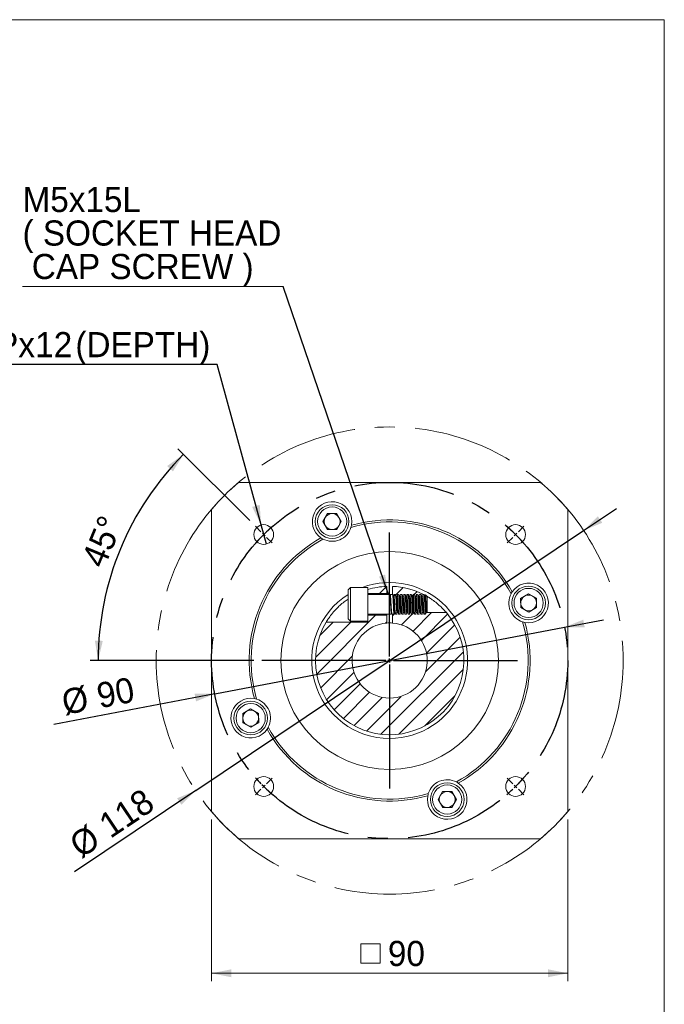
# Model space of a CAD drawing. Header units: millimetres. Extents: x 20 to 574, y 20 to 400.
# Tile 4 of 4: x 411 to 574, y 151 to 400. Entities that reach past the tile are written whole.
import ezdxf

# ---------------------------------------------------------------- set-up
doc = ezdxf.new("R2010")
doc.units = ezdxf.units.MM
doc.header["$LTSCALE"] = 2
doc.linetypes.add('CENTERX2', pattern=[20.32, 12.7, -2.54, 2.54, -2.54])
doc.layers.add('註解框', color=7, linetype='Continuous')
doc.styles.add('SLDTEXTSTYLE0', font='ARIAL.TTF', dxfattribs={"width": 0.948})
doc.styles.get("Standard").update_dxf_attribs({"font": 'ARIAL.TTF'})
doc.dimstyles.new('SLDDIMSTYLE0', dxfattribs={"dimtxt": 6.163965, "dimasz": 5, "dimexe": 0, "dimexo": 0.0625, "dimgap": 1.540991, "dimtad": 1, "dimdec": 4, "dimrnd": 1e-09, "dimzin": 12, "dimdsep": 46, "dimtxsty": 'SLDTEXTSTYLE0', "dimsah": 1, "dimcen": 0.09, "dimadec": 0, "dimazin": 0, "dimtfac": 1, "dimtdec": 4, "dimtmove": 0, "dimatfit": 3, "dimfxl": 0, "dimtolj": 1, "dimtzin": 12, "dimarcsym": 0})
doc.dimstyles.new('SLDDIMSTYLE1', dxfattribs={"dimtxt": 6.163965, "dimasz": 5, "dimexe": 0, "dimexo": 0.0625, "dimgap": 1.540991, "dimtad": 1, "dimdec": 4, "dimrnd": 1e-09, "dimzin": 12, "dimdsep": 46, "dimtxsty": 'SLDTEXTSTYLE0', "dimsah": 1, "dimcen": 0.09, "dimadec": 0, "dimazin": 0, "dimtfac": 1, "dimtdec": 4, "dimtofl": 0, "dimtmove": 0, "dimatfit": 3, "dimfxl": 0, "dimtolj": 1, "dimtzin": 12, "dimarcsym": 0})
doc.dimstyles.new('SLDDIMSTYLE10', dxfattribs={"dimtxt": 6.163965, "dimasz": 5, "dimexe": 0, "dimexo": 0.0625, "dimgap": 1.540991, "dimtad": 1, "dimrnd": 1e-09, "dimzin": 12, "dimdsep": 46, "dimtxsty": 'SLDTEXTSTYLE0', "dimsah": 1, "dimcen": 0.09, "dimadec": 0, "dimazin": 0, "dimtfac": 1, "dimtmove": 0, "dimatfit": 3, "dimfxl": 0, "dimtolj": 1, "dimtzin": 12, "dimarcsym": 0})
doc.dimstyles.new('SLDDIMSTYLE11', dxfattribs={"dimtxt": 6.163965, "dimasz": 5, "dimexe": 0, "dimexo": 0.0625, "dimgap": 1.540991, "dimtad": 1, "dimdec": 4, "dimlfac": 2, "dimzin": 12, "dimdsep": 46, "dimtxsty": 'SLDTEXTSTYLE0', "dimsah": 1, "dimcen": 0.09, "dimadec": 4, "dimazin": 0, "dimtfac": 1, "dimtdec": 4, "dimtofl": 0, "dimtmove": 0, "dimatfit": 3, "dimfxl": 0, "dimtolj": 1, "dimtzin": 12, "dimarcsym": 0})
doc.dimstyles.new('SLDDIMSTYLE12', dxfattribs={"dimtxt": 6.163965, "dimasz": 5, "dimexe": 0, "dimexo": 0.0625, "dimgap": 1.540991, "dimtad": 0, "dimtih": 1, "dimtoh": 1, "dimdec": 0, "dimrnd": 1e-09, "dimzin": 12, "dimdsep": 46, "dimtxsty": 'SLDTEXTSTYLE0', "dimsah": 1, "dimcen": 0.09, "dimadec": 0, "dimazin": 0, "dimtfac": 1, "dimtdec": 4, "dimtmove": 0, "dimatfit": 3, "dimfxl": 0, "dimtolj": 1, "dimtzin": 12, "dimarcsym": 0})
doc.dimstyles.new('SLDDIMSTYLE9', dxfattribs={"dimtxt": 0, "dimasz": 5, "dimexe": 0, "dimexo": 0.0625, "dimgap": 0, "dimtad": 0, "dimtih": 1, "dimtoh": 1, "dimdec": 0, "dimrnd": 1e-09, "dimzin": 0, "dimdsep": 46, "dimtxsty": 'Standard', "dimsah": 1, "dimcen": 0.09, "dimadec": 0, "dimazin": 0, "dimtfac": 5, "dimtdec": 0, "dimtofl": 0, "dimtmove": 0, "dimatfit": 3, "dimfxl": 0, "dimtolj": 1, "dimtzin": 0, "dimarcsym": 0})

# ---------------------------------------------------------------- blocks, each defined once
blk = doc.blocks.new('*D33')
at = {"layer": '註解框', "color": 7}
for p, q in [((553.61, 270.98), (561.91, 276.55)), ((455.58, 205.29), (553.61, 270.98)), ((455.58, 205.29), (424.93, 184.75))]:
    blk.add_line(p, q, dxfattribs=at)
for points in [[(553.61, 270.98), (558.32, 272.93), (557.2, 274.59)], [(455.58, 205.29), (450.87, 203.34), (451.98, 201.68)]]:
    blk.add_solid(points, dxfattribs=at)
at = {"layer": '註解框', "color": 7, "char_height": 6.35, "attachment_point": 1, "rotation": 33.8265, "style": 'SLDTEXTSTYLE0'}
for s, insert in [('118', (430.48, 198.32)), ('%%c', (423.02, 193.31))]:
    blk.add_mtext(s, dxfattribs=dict(at, insert=insert))
blk = doc.blocks.new('*D34')
at = {"layer": '註解框', "color": 7}
for p, q in [((460.39, 229.73), (548.8, 246.55)), ((548.8, 246.55), (558.62, 248.42)), ((460.39, 229.73), (419.7, 221.98))]:
    blk.add_line(p, q, dxfattribs=at)
for points in [[(548.8, 246.55), (553.9, 246.5), (553.52, 248.46)], [(460.39, 229.73), (455.29, 229.77), (455.66, 227.81)]]:
    blk.add_solid(points, dxfattribs=at)
at = {"layer": '註解框', "color": 7, "char_height": 6.35, "attachment_point": 1, "rotation": 10.7724, "style": 'SLDTEXTSTYLE0'}
for s, insert in [('90', (430.12, 232.29)), ('%%c', (421.29, 230.61))]:
    blk.add_mtext(s, dxfattribs=dict(at, insert=insert))
blk = doc.blocks.new('SW_SYMBOL_MOD_BOX')
at = {"color": 0, "linetype": 'Continuous', "lineweight": 0}
for p, q in [((400, 400), (400, 1600)), ((400, 1600), (1600, 1600)), ((1600, 1600), (1600, 400)), ((400, 400), (1600, 400))]:
    blk.add_line(p, q, dxfattribs=at)
blk = doc.blocks.new('*D35')
at = {"color": 7, "linetype": 'Continuous', "lineweight": 0}
for p, q in [((459.59, 197.98), (459.59, 157.14)), ((549.59, 197.98), (549.59, 157.14)), ((459.59, 159.14), (549.59, 159.14))]:
    blk.add_line(p, q, dxfattribs=at)
for points in [[(459.59, 159.14), (464.59, 158.14), (464.59, 160.14)], [(549.59, 159.14), (544.59, 160.14), (544.59, 158.14)]]:
    blk.add_solid(points, dxfattribs=at)
at = {"color": 7, "linetype": 'Continuous', "lineweight": 0, "xscale": 0.004092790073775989, "yscale": 0.004092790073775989, "zscale": 0.004092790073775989, "rotation": 360.0000000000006}
blk.add_blockref('SW_SYMBOL_MOD_BOX', (495.63, 160.05), dxfattribs=at)
at = {"color": 7, "linetype": 'Continuous', "lineweight": 0, "insert": (504.15, 167.32), "char_height": 6.35, "attachment_point": 1, "style": 'SLDTEXTSTYLE0'}
blk.add_mtext('90', dxfattribs=at)
blk = doc.blocks.new('*D37')
at = {"layer": '註解框', "color": 7}
for p, q in [((469.24, 273.49), (451.09, 291.64)), ((470.27, 238.14), (428.93, 238.14))]:
    blk.add_line(p, q, dxfattribs=at)
blk.add_arc((504.59, 238.14), 73.66, 135, 180, dxfattribs=at)
for points in [[(452.51, 290.22), (448.36, 287.25), (449.82, 285.89)], [(430.93, 238.14), (432.1, 243.1), (430.1, 243.17)]]:
    blk.add_solid(points, dxfattribs=at)
at = {"layer": '註解框', "color": 7, "insert": (426.53, 263.55), "char_height": 6.35, "attachment_point": 1, "rotation": 67.5, "style": 'SLDTEXTSTYLE0'}
blk.add_mtext('45°', dxfattribs=at)
blk = doc.blocks.new('*D38')
at = {"layer": '註解框'}
for p, q in [((461.02, 312.92), (364.27, 312.92)), ((472.11, 272.37), (461.02, 312.92)), ((473.43, 267.55), (472.11, 272.37))]:
    blk.add_line(p, q, dxfattribs=at)
blk.add_solid([(472.11, 272.37), (471.76, 277.45), (469.83, 276.93)], dxfattribs=at)
at = {"layer": '註解框', "char_height": 6.35, "attachment_point": 1, "style": 'SLDTEXTSTYLE0'}
for s, insert in [('4-', (367.67, 321.1)), ('M6x1.0', (375.19, 321.1)), ('Px', (405.15, 321.1)), ('12', (415.03, 321.1)), ('(DEPTH)', (425.18, 321.1))]:
    blk.add_mtext(s, dxfattribs=dict(at, insert=insert))
blk = doc.blocks.new('SW_NOTE_5')
at = {"color": 0, "linetype": 'Continuous', "lineweight": 0}
for p, q in [((-65.86, 0), (0, 0)), ((0, 0), (-65.86, 0)), ((-65.86, 0), (0, 0)), ((0, 0), (-65.86, 0)), ((-65.86, 0), (0, 0)), ((0, 0), (-65.86, 0))]:
    blk.add_line(p, q, dxfattribs=at)
at = {"color": 0, "linetype": 'Continuous', "lineweight": 0, "char_height": 6.35, "attachment_point": 1, "style": 'SLDTEXTSTYLE0'}
for s, insert in [('M5x15L', (-65.85, 25.12)), ('( SOCKET HEAD', (-65.85, 16.65)), (' CAP SCREW )', (-65.85, 8.19))]:
    blk.add_mtext(s, dxfattribs=dict(at, insert=insert))
blk = doc.blocks.new('SW_CENTERMARKSYMBOL_1')
at = {"layer": '註解框', "color": 0}
for p, q in [((-0.71, 0.71), (-2.12, 2.12)), ((0, 0), (-0.35, 0.35)), ((0, 0), (0.35, -0.35)), ((31.82, -30.82), (31.82, 0.5)), ((63.64, 0), (63.29, -0.35)), ((63.64, 0), (63.99, 0.35)), ((64.35, 0.71), (65.76, 2.12)), ((0.71, -0.71), (2.12, -2.12)), ((62.93, -0.71), (61.52, -2.12)), ((30.82, -31.82), (-0.5, -31.82)), ((31.82, -31.82), (31.32, -31.82)), ((31.82, -31.82), (31.82, -31.32)), ((31.82, -31.82), (31.82, -32.32)), ((31.82, -31.82), (32.32, -31.82)), ((32.82, -31.82), (64.14, -31.82)), ((31.82, -32.82), (31.82, -64.14)), ((0.71, -62.93), (2.12, -61.52)), ((62.93, -62.93), (61.52, -61.52)), ((-0.71, -64.35), (-2.12, -65.76)), ((0, -63.64), (-0.35, -63.99)), ((0, -63.64), (0.35, -63.29)), ((63.64, -63.64), (63.29, -63.29)), ((63.64, -63.64), (63.99, -63.99)), ((64.35, -64.35), (65.76, -65.76))]:
    blk.add_line(p, q, dxfattribs=at)
for start, end in [(135, 135.6366), (134.3634, 135), (131.1803, 133.7268), (46.2732, 48.8197), (45, 45.6366), (44.3634, 45), (136.2732, 138.8197), (41.1803, 43.7268), (221.1803, 223.7268), (316.2732, 318.8197), (224.3634, 225), (225, 225.6366), (226.2732, 228.8197), (311.1803, 313.7268), (314.3634, 315), (315, 315.6366)]:
    blk.add_arc((31.82, -31.82), 45, start, end, dxfattribs=at)

msp = doc.modelspace()

# ---------------------------------------------------------------- hatches: boundary and pattern name
at = {"linetype": 'Continuous', "lineweight": 0}
h = msp.add_hatch(dxfattribs=at)
h.set_pattern_fill('ANSI31', style=0)
edge = h.paths.add_edge_path(flags=0)
edge.add_line((499.092738, 256.061806), (499.092738, 255.086614))
edge.add_line((499.092738, 255.086614), (503.842738, 255.086614))
edge.add_line((503.842738, 255.086614), (503.842738, 256.871608))
edge.add_arc((504.592738, 238.136614), 18.75, 92.29244278, 107.05762362)
h = msp.add_hatch(dxfattribs=at)
h.set_pattern_fill('ANSI31', style=0)
edge = h.paths.add_edge_path(flags=0)
edge.add_line((505.342738, 256.871608), (505.342738, 254.436614))
edge.add_line((505.342738, 254.436614), (513.85948, 254.436614))
edge.add_arc((504.592738, 238.136614), 18.75, 60.38126072, 87.70755722)
h = msp.add_hatch(dxfattribs=at)
h.set_pattern_fill('ANSI31', style=0)
edge = h.paths.add_edge_path(flags=0)
edge.add_line((499.092738, 247.836614), (488.546789, 247.836614))
edge.add_arc((504.592738, 238.136614), 18.75, 148.84645384, 400.19067226)
edge.add_line((518.915884, 250.236614), (505.342738, 250.236614))
edge.add_line((505.342738, 250.236614), (505.342738, 247.606963))
edge.add_arc((504.592738, 238.136614), 9.5, -265.47193699, 85.47193699, ccw=False)
edge.add_line((503.842738, 247.606963), (503.842738, 249.586614))
edge.add_line((503.842738, 249.586614), (499.092738, 249.586614))
edge.add_line((499.092738, 249.586614), (499.092738, 247.836614))

# ---------------------------------------------------------------- linework, layer by layer
at = {"color": 7, "linetype": 'Continuous', "lineweight": 0}
for p, q in [((20, 400), (574, 400)), ((574, 400), (574, 20))]:
    msp.add_line(p, q, dxfattribs=at)
at = {"color": 7, "linetype": 'Continuous', "lineweight": 15}
for p, q in [((466.435171, 283.136616), (542.750306, 283.136616)), ((459.592736, 199.979047), (459.592736, 276.294182)), ((549.59274, 276.294182), (549.59274, 199.979047)), ((488.874561, 275.231464), (487.741501, 273.219126)), ((491.183829, 275.256375), (488.874561, 275.231464)), ((492.360034, 273.268948), (491.183829, 275.256375)), ((487.741501, 273.219126), (488.917708, 271.231698)), ((488.917708, 271.231698), (491.226974, 271.256609)), ((491.226974, 271.256609), (492.360034, 273.268948)), ((494.659405, 256.586614), (494.092738, 256.019947)), ((499.092738, 256.586614), (494.659405, 256.586614)), ((494.659405, 252.336614), (494.659405, 256.586614)), ((499.092738, 252.336614), (499.092738, 256.586614)), ((503.842738, 255.086614), (503.842738, 256.871608)), ((505.342738, 256.871608), (505.342738, 254.836614)), ((494.092738, 252.336614), (494.092738, 256.019947)), ((499.092738, 255.086614), (503.842738, 255.086614)), ((504.66369, 254.836614), (499.092738, 254.836614)), ((503.842738, 254.836614), (503.842738, 255.086614)), ((505.348068, 254.836614), (504.721964, 254.836614)), ((506.061557, 254.836614), (505.637191, 254.836614)), ((506.061557, 254.82145), (506.066816, 254.83447)), ((506.299049, 254.436615), (506.301372, 254.436615)), ((506.861546, 254.836614), (506.523935, 254.836614)), ((507.098962, 254.436615), (507.112667, 254.436615)), ((507.661309, 254.836614), (507.324102, 254.836614)), ((507.89922, 254.436615), (507.903872, 254.436615)), ((508.461644, 254.836614), (508.123933, 254.836614)), ((508.699361, 254.436615), (508.711268, 254.436615)), ((509.261609, 254.836614), (508.923961, 254.836614)), ((509.499081, 254.436615), (509.50534, 254.436615)), ((510.061375, 254.836614), (509.723966, 254.836614)), ((510.061375, 254.821495), (510.066548, 254.834485)), ((510.29895, 254.436615), (510.314232, 254.436615)), ((510.861535, 254.836614), (510.523904, 254.836614)), ((511.099136, 254.436615), (511.10552, 254.436615)), ((511.661535, 254.836614), (511.324145, 254.836614)), ((511.899374, 254.436615), (511.915053, 254.436615)), ((512.461506, 254.836614), (512.123895, 254.836614)), ((512.699152, 254.436615), (512.707041, 254.436615)), ((513.261549, 254.836614), (512.923792, 254.836614)), ((513.350751, 254.715508), (513.586633, 254.588737)), ((514.092738, 254.345146), (513.687848, 254.750036)), ((514.092738, 252.336614), (514.092738, 254.345146)), ((539.67525, 254.987851), (537.687822, 253.811645)), ((537.687822, 253.811645), (537.712733, 251.502378)), ((541.687588, 253.854791), (539.67525, 254.987851)), ((541.712499, 251.545524), (541.687588, 253.854791)), ((494.092738, 248.653281), (494.092738, 252.336614)), ((494.659405, 248.086614), (494.659405, 252.336614)), ((499.092738, 248.086614), (499.092738, 252.336614)), ((514.092738, 250.328082), (514.092738, 252.336614)), ((537.712733, 251.502378), (539.725072, 250.369318)), ((539.725072, 250.369318), (541.712499, 251.545524)), ((499.092738, 249.836614), (505.005952, 249.836614)), ((503.842738, 249.586614), (499.092738, 249.586614)), ((503.842738, 249.586614), (503.842738, 249.836614)), ((503.842738, 247.606963), (503.842738, 249.586614)), ((505.023075, 249.858877), (505.091235, 249.97657)), ((505.078667, 249.998218), (505.152884, 249.870382)), ((505.179596, 249.836614), (505.690346, 249.836614)), ((505.342738, 249.836614), (505.342738, 247.606963)), ((506.094862, 249.854901), (506.087302, 249.839946)), ((506.094862, 249.836614), (506.461551, 249.836614)), ((506.924122, 249.836614), (507.261476, 249.836614)), ((507.723951, 249.836614), (508.061425, 249.836614)), ((508.523931, 249.836614), (508.861794, 249.836614)), ((509.324019, 249.836614), (509.661491, 249.836614)), ((510.123821, 249.836614), (510.461367, 249.836614)), ((510.92408, 249.836614), (511.261642, 249.836614)), ((511.724007, 249.836614), (512.06145, 249.836614)), ((512.523721, 249.836614), (512.861571, 249.836614)), ((513.324008, 249.836614), (513.601271, 249.836614)), ((513.601271, 249.836614), (513.601271, 250.110104)), ((513.601271, 249.836614), (513.762335, 249.99768)), ((513.944697, 250.180041), (514.092738, 250.328082)), ((518.915883, 250.236614), (514.00127, 250.236614)), ((499.092738, 247.836615), (488.546788, 247.836615)), ((494.092738, 248.653281), (494.659405, 248.086614)), ((494.659405, 248.086614), (499.092738, 248.086614)), ((499.092738, 248.086614), (499.092738, 247.836615)), ((469.460405, 225.90391), (467.472977, 224.727705)), ((467.472977, 224.727705), (467.497888, 222.418437)), ((471.472743, 224.77085), (469.460405, 225.90391)), ((471.497654, 222.461584), (471.472743, 224.77085)), ((467.497888, 222.418437), (469.510227, 221.285377)), ((469.510227, 221.285377), (471.497654, 222.461584)), ((517.958502, 205.016619), (516.825442, 203.004281)), ((520.267769, 205.04153), (517.958502, 205.016619)), ((521.443975, 203.054103), (520.267769, 205.04153)), ((516.825442, 203.004281), (518.001648, 201.016853)), ((520.310915, 201.041764), (521.443975, 203.054103)), ((518.001648, 201.016853), (520.310915, 201.041764)), ((542.750306, 193.136613), (466.435171, 193.136613))]:
    msp.add_line(p, q, dxfattribs=at)
at = {"color": 7, "linetype": 'CENTERX2', "lineweight": 0}
msp.add_circle((504.592738, 238.136614), 59, dxfattribs=at)
at = {"color": 7, "linetype": 'Continuous', "lineweight": 15}
for centre, radius in [((490.050768, 273.244037), 4.25), ((490.050768, 273.244037), 3.683333), ((472.772933, 269.956419), 2.5), ((536.412543, 269.956419), 2.5), ((504.592738, 238.136614), 27.5), ((539.70016, 252.678585), 4.25), ((539.70016, 252.678585), 3.683333), ((469.485316, 223.594644), 4.25), ((469.485316, 223.594644), 3.683333), ((472.772933, 206.316809), 2.5), ((519.134709, 203.029192), 4.25), ((519.134709, 203.029192), 3.683333), ((536.412543, 206.316809), 2.5)]:
    msp.add_circle(centre, radius, dxfattribs=at)
for centre, radius, start, end in [((504.592738, 238.136614), 59, 130.29614333, 139.70385667), ((504.592738, 238.136614), 59, 40.29614333, 49.70385667), ((490.050768, 273.244037), 5, 349.17810966, 235.82189034), ((490.050768, 273.244037), 2, 150.6180274, 210.6180274), ((490.050768, 273.244037), 2, 90.6180274, 150.6180274), ((490.050768, 273.244037), 2, 30.6180274, 90.6180274), ((490.050768, 273.244037), 2, 330.6180274, 30.6180274), ((504.592738, 238.136614), 35.5, 29.25879274, 105.74120726), ((490.050768, 273.244037), 5, 242.4489834, 342.5510166), ((490.050768, 273.244037), 2, 210.6180274, 270.6180274), ((490.050768, 273.244037), 2, 270.6180274, 330.6180274), ((504.592738, 238.136614), 35, 28.78745276, 106.21254724), ((504.592738, 238.136614), 35.5, 119.25879274, 195.74120726), ((504.592738, 238.136614), 35, 118.78745276, 196.21254724), ((504.592738, 238.136614), 19.7, 270, 110.52027189), ((504.592738, 238.136614), 18.75, 92.29244278, 107.05762362), ((504.592738, 238.136614), 18.75, 62.95713981, 87.70755722), ((539.70016, 252.678585), 5, 259.17810966, 145.82189034), ((504.592738, 238.136614), 19.7, 122.208034, 270), ((539.70016, 252.678585), 5, 152.4489834, 252.5510166), ((539.70016, 252.678585), 2, 120.6180274, 180.6180274), ((539.70016, 252.678585), 2, 60.6180274, 120.6180274), ((539.70016, 252.678585), 2, 0.6180274, 60.6180274), ((539.70016, 252.678585), 2, 180.6180274, 240.6180274), ((539.70016, 252.678585), 2, 300.6180274, 0.6180274), ((504.592738, 238.136614), 18.75, 148.84645384, 40.19067226), ((539.70016, 252.678585), 2, 240.6180274, 300.6180274), ((504.592738, 238.136614), 9.5, 94.52806301, 85.47193699), ((504.592738, 238.136614), 9.5, 85.47193699, 94.52806301), ((504.592738, 238.136614), 35, 298.78745276, 16.21254724), ((504.592738, 238.136614), 35.5, 299.25879274, 15.74120726), ((469.485316, 223.594644), 5, 79.17810966, 325.82189034), ((469.485316, 223.594644), 5, 332.4489834, 72.5510166), ((469.485316, 223.594644), 2, 120.6180274, 180.6180274), ((469.485316, 223.594644), 2, 60.6180274, 120.6180274), ((469.485316, 223.594644), 2, 0.6180274, 60.6180274), ((469.485316, 223.594644), 2, 180.6180274, 240.6180274), ((469.485316, 223.594644), 2, 240.6180274, 300.6180274), ((469.485316, 223.594644), 2, 300.6180274, 0.6180274), ((504.592738, 238.136614), 35.5, 209.25879274, 285.74120726), ((504.592738, 238.136614), 35, 208.78745276, 286.21254724), ((519.134709, 203.029192), 5, 169.17810966, 55.82189034), ((519.134709, 203.029192), 5, 62.4489834, 162.5510166), ((519.134709, 203.029192), 2, 150.6180274, 210.6180274), ((519.134709, 203.029192), 2, 90.6180274, 150.6180274), ((519.134709, 203.029192), 2, 30.6180274, 90.6180274), ((519.134709, 203.029192), 2, 330.6180274, 30.6180274), ((519.134709, 203.029192), 2, 210.6180274, 270.6180274), ((519.134709, 203.029192), 2, 270.6180274, 330.6180274), ((504.592738, 238.136614), 59, 220.29614333, 229.70385667), ((504.592738, 238.136614), 59, 310.29614333, 319.70385667)]:
    msp.add_arc(centre, radius, start, end, dxfattribs=at)
for points in [[(494.820689, 271.744754), (494.87947, 271.931762), (494.926156, 272.11855), (494.961846, 272.305254)], [(487.241931, 269.10756), (487.399187, 269.000777), (487.564278, 268.90171), (487.738077, 268.81104)], [(535.563684, 255.487421), (535.456901, 255.330166), (535.357834, 255.165075), (535.267164, 254.991276)], [(538.200878, 247.908663), (538.387886, 247.849883), (538.574674, 247.803196), (538.761378, 247.767507)], [(470.984598, 228.364565), (470.79759, 228.423346), (470.610803, 228.470032), (470.424099, 228.505722)], [(473.621792, 220.785807), (473.728575, 220.943063), (473.827642, 221.108154), (473.918313, 221.281953)], [(521.943545, 207.165668), (521.78629, 207.272452), (521.621198, 207.371518), (521.4474, 207.462189)], [(514.364787, 204.528474), (514.306007, 204.341467), (514.25932, 204.154679), (514.223631, 203.967975)]]:
    msp.add_open_spline(points, degree=3, dxfattribs=at)
for points, knots in [([(504.66369, 254.804994), (504.667834, 254.813694), (504.684377, 254.848419), (504.712055, 254.617702), (504.750245, 254.136022), (504.785553, 253.431572), (504.823772, 252.608866), (504.859306, 251.753445), (504.897024, 250.966132), (504.933264, 250.326807), (504.970156, 249.939408), (504.997182, 249.78699), (505.011576, 249.853889), (505.013804, 249.864247)], [0, 0, 0, 0, 0.035124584, 0.1401961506, 0.245263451, 0.3503370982, 0.4554036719, 0.5604765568, 0.6655432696, 0.7706146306, 0.8756823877, 0.9807522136, 1, 1, 1, 1]), ([(505.078712, 250.018222), (505.075574, 250.017793), (505.059358, 250.015575), (505.030163, 250.228089), (504.991097, 250.64999), (504.952031, 251.248176), (504.912974, 251.950696), (504.873906, 252.695837), (504.83485, 253.411676), (504.795781, 254.037186), (504.75673, 254.495466), (504.722578, 254.756838), (504.701517, 254.758298), (504.693415, 254.75886)], [0, 0, 0, 0, 0.02391174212, 0.12356651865, 0.22364165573, 0.32411835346, 0.4250155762, 0.52631428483, 0.62803345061, 0.73015420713, 0.83269536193, 0.93563803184, 1, 1, 1, 1]), ([(505.164356, 249.877052), (505.160345, 249.876412), (505.140144, 249.873187), (505.102057, 250.148869), (505.054143, 250.680462), (505.003934, 251.421763), (504.955279, 252.260766), (504.905913, 253.109251), (504.856346, 253.872452), (504.807834, 254.452531), (504.761973, 254.79579), (504.733883, 254.805096), (504.721964, 254.809045)], [0, 0, 0, 0, 0.0275737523, 0.1388702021, 0.2501757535, 0.3614721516, 0.4727756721, 0.5840737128, 0.6953748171, 0.8066765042, 0.9179750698, 1, 1, 1, 1]), ([(505.357142, 254.792557), (505.36301, 254.788513), (505.381058, 254.776075), (505.412221, 254.453235), (505.447855, 253.880003), (505.486041, 253.117537), (505.521351, 252.270547), (505.55955, 251.430964), (505.595116, 250.690445), (505.632801, 250.148674), (505.663909, 249.854659), (505.683274, 249.866888), (505.690346, 249.871354)], [0, 0, 0, 0, 0.05319635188, 0.16360721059, 0.27402119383, 0.38443044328, 0.49484644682, 0.60525495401, 0.71566994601, 0.82607857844, 0.93649218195, 1, 1, 1, 1]), ([(505.504248, 254.574514), (505.465135, 254.642023), (505.421288, 254.717705), (505.377465, 254.793409), (505.372733, 254.801583)], [0, 0, 0, 0, 0.8920183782, 1, 1, 1, 1]), ([(505.879087, 250.21555), (505.869567, 250.233305), (505.846959, 250.275473), (505.811401, 250.569947), (505.772341, 251.039477), (505.733273, 251.639423), (505.694218, 252.309604), (505.655149, 252.989072), (505.616094, 253.610587), (505.577022, 254.125747), (505.537979, 254.454617), (505.509863, 254.605682), (505.494821, 254.57634), (505.492738, 254.572277)], [0, 0, 0, 0, 0.0723260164, 0.1717691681, 0.271669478, 0.3720063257, 0.4728001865, 0.5740308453, 0.6757184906, 0.7778428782, 0.8804242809, 0.983442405, 1, 1, 1, 1]), ([(506.080984, 249.86379), (506.066911, 249.901633), (506.036671, 249.982949), (505.988671, 250.438263), (505.940104, 251.101926), (505.890615, 251.912334), (505.841174, 252.769306), (505.792574, 253.575966), (505.742283, 254.249433), (505.694412, 254.679738), (505.658023, 254.869376), (505.639504, 254.824819), (505.637191, 254.819256)], [0, 0, 0, 0, 0.09657798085, 0.20752324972, 0.31847610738, 0.42942275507, 0.54037322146, 0.65132320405, 0.76227125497, 0.87322512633, 0.98417116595, 1, 1, 1, 1]), ([(506.305589, 254.425346), (506.266384, 254.492892), (506.187946, 254.62803), (506.109586, 254.763189), (506.070394, 254.830791)], [0, 0, 0, 0, 0.4998338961, 1, 1, 1, 1]), ([(506.07231, 254.812057), (506.084843, 254.776673), (506.111743, 254.700724), (506.152457, 254.252608), (506.196355, 253.594943), (506.238172, 252.787875), (506.282607, 251.931358), (506.32413, 251.121827), (506.368536, 250.443061), (506.410334, 250.003565), (506.442244, 249.807422), (506.459032, 249.85074), (506.461551, 249.857239)], [0, 0, 0, 0, 0.09639776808, 0.20690903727, 0.31741993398, 0.42793467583, 0.53844356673, 0.64896041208, 0.75946860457, 0.86998412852, 0.98049245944, 1, 1, 1, 1]), ([(506.692741, 250.261343), (506.685449, 250.257654), (506.665135, 250.247378), (506.631801, 250.450213), (506.592738, 250.826156), (506.553676, 251.355307), (506.514613, 251.971643), (506.475551, 252.623689), (506.436488, 253.248384), (506.397426, 253.789657), (506.358363, 254.185104), (506.3277, 254.39517), (506.310057, 254.401509), (506.305435, 254.403169)], [0, 0, 0, 0, 0.0564882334, 0.1573449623, 0.2582018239, 0.3590586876, 0.4599154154, 0.5607722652, 0.6616291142, 0.7624859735, 0.8633427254, 0.9641996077, 1, 1, 1, 1]), ([(506.911951, 249.883077), (506.905094, 249.888182), (506.883723, 249.904094), (506.848909, 250.231671), (506.805535, 250.810001), (506.762445, 251.576098), (506.719952, 252.424354), (506.676007, 253.262761), (506.634229, 253.999884), (506.589774, 254.535543), (506.554504, 254.822124), (506.531929, 254.806803), (506.523935, 254.801378)], [0, 0, 0, 0, 0.0523738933, 0.1632323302, 0.2740849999, 0.3849414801, 0.4957966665, 0.606651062, 0.7175098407, 0.8283621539, 0.9392227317, 1, 1, 1, 1]), ([(507.105822, 254.424796), (507.06666, 254.492249), (506.988315, 254.627189), (506.910031, 254.762186), (506.870879, 254.829702)], [0, 0, 0, 0, 0.4998731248, 1, 1, 1, 1]), ([(506.872689, 254.799441), (506.876416, 254.80115), (506.894372, 254.809381), (506.927046, 254.541057), (506.970168, 254.017907), (507.012633, 253.282784), (507.056601, 252.446493), (507.098364, 251.596739), (507.142821, 250.828787), (507.184364, 250.239847), (507.225398, 249.883614), (507.250492, 249.867961), (507.261476, 249.86111)], [0, 0, 0, 0, 0.0289724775, 0.139585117, 0.2502017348, 0.3608169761, 0.4714312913, 0.5820500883, 0.6926625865, 0.8032830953, 0.9138948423, 1, 1, 1, 1]), ([(507.480046, 250.267477), (507.470735, 250.284291), (507.448403, 250.324619), (507.413051, 250.613265), (507.373988, 251.064285), (507.334926, 251.643472), (507.295863, 252.284108), (507.256801, 252.930564), (507.217738, 253.521384), (507.178676, 254.003774), (507.139613, 254.316888), (507.110968, 254.454152), (507.095344, 254.425095), (507.09274, 254.420253)], [0, 0, 0, 0, 0.0721205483, 0.1729775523, 0.2738346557, 0.374691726, 0.4755487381, 0.5764058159, 0.6772628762, 0.7781200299, 0.8789770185, 0.9798340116, 1, 1, 1, 1]), ([(507.723951, 249.869032), (507.718957, 249.860314), (507.699756, 249.826791), (507.6657, 250.061759), (507.622704, 250.54824), (507.580121, 251.255789), (507.536255, 252.080266), (507.494419, 252.935628), (507.449991, 253.721086), (507.408478, 254.356714), (507.364022, 254.739792), (507.333483, 254.887598), (507.316114, 254.816782), (507.313209, 254.804941)], [0, 0, 0, 0, 0.0367935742, 0.1414779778, 0.2461664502, 0.3508533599, 0.4555396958, 0.5602298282, 0.6649144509, 0.7696065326, 0.8742904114, 0.9789814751, 1, 1, 1, 1]), ([(507.906761, 254.423623), (507.867558, 254.491147), (507.789127, 254.626237), (507.710767, 254.76138), (507.671576, 254.828971)], [0, 0, 0, 0, 0.4998482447, 1, 1, 1, 1]), ([(507.673468, 254.79305), (507.682791, 254.777411), (507.70662, 254.737437), (507.743966, 254.35878), (507.787208, 253.742499), (507.830427, 252.956124), (507.872803, 252.102359), (507.916847, 251.275629), (507.958552, 250.56411), (508.003056, 250.071028), (508.035897, 249.829785), (508.055938, 249.861371), (508.061425, 249.870019)], [0, 0, 0, 0, 0.0712550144, 0.1821254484, 0.292990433, 0.4038588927, 0.5147268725, 0.6255930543, 0.7364644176, 0.8473288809, 0.958201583, 1, 1, 1, 1]), ([(508.292735, 250.261599), (508.285965, 250.257433), (508.266175, 250.245253), (508.233363, 250.436769), (508.194301, 250.809216), (508.155238, 251.331151), (508.116176, 251.946265), (508.077113, 252.598016), (508.038051, 253.223731), (507.998988, 253.771836), (507.959926, 254.170256), (507.929132, 254.38991), (507.91136, 254.398742), (507.906609, 254.401103)], [0, 0, 0, 0, 0.0525975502, 0.1537626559, 0.2549277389, 0.3560926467, 0.45725767, 0.558422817, 0.6595877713, 0.7607528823, 0.8619179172, 0.9630829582, 1, 1, 1, 1]), ([(508.513011, 249.875508), (508.502995, 249.893954), (508.478637, 249.938812), (508.440299, 250.329327), (508.396502, 250.952309), (508.354606, 251.741936), (508.310215, 252.596309), (508.268686, 253.420818), (508.224243, 254.127559), (508.182506, 254.613004), (508.148057, 254.846928), (508.128876, 254.8131), (508.123933, 254.804381)], [0, 0, 0, 0, 0.0772121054, 0.187761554, 0.2983110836, 0.4088639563, 0.5194114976, 0.6299668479, 0.7405135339, 0.8510678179, 0.9616145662, 1, 1, 1, 1]), ([(508.461644, 254.805599), (508.466326, 254.814266), (508.485569, 254.849883), (508.517798, 254.622008), (508.561806, 254.143316), (508.604204, 253.44051), (508.647374, 252.618377), (508.690685, 251.762558), (508.732973, 250.97356), (508.777098, 250.33262), (508.818721, 249.940417), (508.852183, 249.787252), (508.869803, 249.859039), (508.873308, 249.873319)], [0, 0, 0, 0, 0.0336058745, 0.1381040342, 0.2425945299, 0.34709095, 0.4515828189, 0.5560773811, 0.6605720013, 0.7650644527, 0.8695622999, 0.9740532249, 1, 1, 1, 1]), ([(508.705236, 254.426489), (508.666036, 254.494039), (508.587613, 254.629179), (508.509262, 254.764335), (508.470074, 254.831933)], [0, 0, 0, 0, 0.4998465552, 1, 1, 1, 1]), ([(509.079017, 250.271316), (509.07057, 250.285758), (509.049102, 250.322462), (509.014613, 250.596882), (508.975551, 251.044519), (508.936488, 251.618087), (508.897426, 252.258005), (508.858363, 252.905975), (508.819301, 253.498359), (508.780238, 253.988848), (508.741176, 254.305864), (508.712009, 254.452516), (508.695862, 254.423992), (508.692737, 254.418471)], [0, 0, 0, 0, 0.0656034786, 0.1667281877, 0.267852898, 0.3689776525, 0.4701023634, 0.5712270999, 0.67235186, 0.7734764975, 0.8746014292, 0.9757260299, 1, 1, 1, 1]), ([(509.312019, 249.875942), (509.308119, 249.874856), (509.289932, 249.869791), (509.256732, 250.144586), (509.214796, 250.674764), (509.17044, 251.414176), (509.128898, 252.252379), (509.084437, 253.100857), (509.042727, 253.865142), (508.998723, 254.447367), (508.959909, 254.794099), (508.934737, 254.805154), (508.923961, 254.809887)], [0, 0, 0, 0, 0.03025988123, 0.14110345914, 0.25194979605, 0.36279135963, 0.47364039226, 0.58448086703, 0.69532932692, 0.80616977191, 0.91701635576, 1, 1, 1, 1]), ([(509.506558, 254.423731), (509.467388, 254.49121), (509.389026, 254.626204), (509.310729, 254.761271), (509.271569, 254.828822)], [0, 0, 0, 0, 0.499863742, 1, 1, 1, 1]), ([(509.27347, 254.790558), (509.279725, 254.786784), (509.300069, 254.774511), (509.336291, 254.455249), (509.378053, 253.883764), (509.421969, 253.121466), (509.464463, 252.27447), (509.507537, 251.434282), (509.550939, 250.692981), (509.593162, 250.150113), (509.631082, 249.855071), (509.653338, 249.866963), (509.661491, 249.87132)], [0, 0, 0, 0, 0.0492129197, 0.1600478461, 0.2708903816, 0.3817253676, 0.4925663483, 0.603402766, 0.7142416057, 0.8250812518, 0.9359179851, 1, 1, 1, 1]), ([(509.88003, 250.260071), (509.878016, 250.259214), (509.862982, 250.25282), (509.834926, 250.432557), (509.795863, 250.788007), (509.756801, 251.309587), (509.717738, 251.920046), (509.678676, 252.571779), (509.639614, 253.200813), (509.60055, 253.750693), (509.561488, 254.159476), (509.530099, 254.383661), (509.511732, 254.396583), (509.506385, 254.400345)], [0, 0, 0, 0, 0.01616938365, 0.12071387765, 0.22525851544, 0.32980302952, 0.43434752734, 0.53889203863, 0.64343653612, 0.74798111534, 0.85252559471, 0.95707017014, 1, 1, 1, 1]), ([(510.123821, 249.854843), (510.121635, 249.849024), (510.105021, 249.804796), (510.075014, 249.99603), (510.03066, 250.428427), (509.989111, 251.103092), (509.94463, 251.909847), (509.902964, 252.767365), (509.858898, 253.57367), (509.816591, 254.2475), (509.773314, 254.678601), (509.742414, 254.868914), (509.72606, 254.824532), (509.723966, 254.81885)], [0, 0, 0, 0, 0.0162923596, 0.1238400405, 0.2313836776, 0.3389342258, 0.4464765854, 0.554026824, 0.6615691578, 0.7691176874, 0.8766610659, 0.9842077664, 1, 1, 1, 1]), ([(510.306301, 254.42395), (510.267093, 254.491481), (510.18865, 254.626587), (510.110285, 254.761731), (510.07109, 254.829325)], [0, 0, 0, 0, 0.49983600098, 1, 1, 1, 1]), ([(510.072843, 254.809118), (510.085345, 254.774312), (510.112465, 254.698812), (510.152092, 254.252695), (510.196464, 253.595326), (510.238301, 252.788257), (510.282133, 251.931733), (510.324723, 251.122206), (510.367694, 250.443318), (510.411217, 250.003726), (510.441727, 249.807471), (510.4588, 249.850767), (510.461367, 249.857277)], [0, 0, 0, 0, 0.0946939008, 0.2054127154, 0.3161228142, 0.4268404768, 0.5375507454, 0.6482666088, 0.7589785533, 0.8696923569, 0.9804075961, 1, 1, 1, 1]), ([(510.679725, 250.270938), (510.671563, 250.2829), (510.65038, 250.313945), (510.616176, 250.58392), (510.577113, 251.022395), (510.538051, 251.594266), (510.498988, 252.231762), (510.459926, 252.880119), (510.420863, 253.477578), (510.381801, 253.970225), (510.342738, 254.298776), (510.313052, 254.448081), (510.296386, 254.421923), (510.292741, 254.416202)], [0, 0, 0, 0, 0.0632749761, 0.164215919, 0.2651568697, 0.3660979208, 0.4670387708, 0.5679797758, 0.6689206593, 0.7698616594, 0.8708025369, 0.9717435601, 1, 1, 1, 1]), ([(510.912609, 249.881904), (510.905484, 249.887067), (510.883797, 249.902781), (510.849325, 250.231633), (510.804824, 250.810373), (510.763201, 251.576505), (510.719068, 252.424734), (510.676846, 253.263177), (510.633478, 254.000166), (510.590385, 254.53575), (510.55426, 254.82218), (510.531839, 254.806809), (510.523904, 254.801369)], [0, 0, 0, 0, 0.05414720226, 0.16480554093, 0.27545593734, 0.38611454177, 0.49676459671, 0.60742142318, 0.71807269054, 0.82872752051, 0.93938133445, 1, 1, 1, 1]), ([(511.105298, 254.425997), (511.066106, 254.493507), (510.987701, 254.628563), (510.909363, 254.763641), (510.870183, 254.831199)], [0, 0, 0, 0, 0.4998589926, 1, 1, 1, 1]), ([(510.872156, 254.799577), (510.876172, 254.801503), (510.894681, 254.810379), (510.926273, 254.541596), (510.970769, 254.01813), (511.012286, 253.283161), (511.056654, 252.446876), (511.098543, 251.597125), (511.142303, 250.829094), (511.184964, 250.240088), (511.224759, 249.883676), (511.25041, 249.867952), (511.261642, 249.861067)], [0, 0, 0, 0, 0.0306005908, 0.1410274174, 0.2514479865, 0.3618767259, 0.4722966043, 0.5827239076, 0.6931439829, 0.8035695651, 0.9139916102, 1, 1, 1, 1]), ([(511.478938, 250.25744), (511.477809, 250.256919), (511.463658, 250.250385), (511.436489, 250.420545), (511.397426, 250.771333), (511.358363, 251.285752), (511.319301, 251.89483), (511.280238, 252.545968), (511.241176, 253.176), (511.202113, 253.732199), (511.163051, 254.144869), (511.130704, 254.381934), (511.111377, 254.396966), (511.105071, 254.401871)], [0, 0, 0, 0, 0.0090592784, 0.1135417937, 0.2180243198, 0.3225067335, 0.42698923, 0.5314717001, 0.6359541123, 0.7404366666, 0.8449190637, 0.9494014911, 1, 1, 1, 1]), ([(511.724007, 249.869054), (511.719041, 249.860336), (511.699965, 249.826847), (511.665004, 250.061912), (511.62344, 250.548562), (511.579239, 251.256128), (511.5371, 252.080713), (511.493644, 252.935989), (511.45063, 253.721448), (511.408075, 254.356924), (511.364159, 254.739972), (511.33354, 254.887626), (511.316052, 254.816578), (511.313104, 254.804602)], [0, 0, 0, 0, 0.0368336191, 0.141491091, 0.2461563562, 0.3508135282, 0.4554772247, 0.5601351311, 0.6647969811, 0.7694572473, 0.8741170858, 0.9787806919, 1, 1, 1, 1]), ([(511.906786, 254.423842), (511.867604, 254.491348), (511.789221, 254.626395), (511.710901, 254.761511), (511.67173, 254.829087)], [0, 0, 0, 0, 0.499863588, 1, 1, 1, 1]), ([(511.673677, 254.792624), (511.682752, 254.777071), (511.706032, 254.737173), (511.744782, 254.358999), (511.786497, 253.742825), (511.830975, 252.956526), (511.872512, 252.102738), (511.916834, 251.275982), (511.958789, 250.564403), (512.002478, 250.071191), (512.036319, 249.829843), (512.056044, 249.861394), (512.06145, 249.87004)], [0, 0, 0, 0, 0.0708559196, 0.1817637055, 0.2926765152, 0.4035824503, 0.5144966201, 0.6254020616, 0.736314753, 0.8472205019, 0.9581313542, 1, 1, 1, 1]), ([(512.280326, 250.270341), (512.272484, 250.280855), (512.251622, 250.308827), (512.217738, 250.567687), (512.178676, 251.003157), (512.139613, 251.569026), (512.100551, 252.205748), (512.061488, 252.85531), (512.022426, 253.454249), (511.983363, 253.954787), (511.944301, 254.287121), (511.914091, 254.446337), (511.896903, 254.421054), (511.892736, 254.414924)], [0, 0, 0, 0, 0.0606967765, 0.161479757, 0.262262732, 0.363045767, 0.4638287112, 0.564611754, 0.6653946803, 0.7661776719, 0.8669606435, 0.9677435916, 1, 1, 1, 1]), ([(512.512989, 249.875278), (512.503127, 249.893795), (512.479186, 249.938743), (512.439432, 250.329531), (512.397347, 250.952694), (512.353807, 251.742297), (512.310891, 252.596737), (512.268237, 253.421154), (512.22443, 254.127847), (512.182564, 254.613165), (512.147776, 254.846983), (512.128785, 254.813118), (512.123895, 254.804398)], [0, 0, 0, 0, 0.0774311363, 0.1879579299, 0.2984916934, 0.409019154, 0.5195512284, 0.6300808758, 0.7406107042, 0.8511439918, 0.9616717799, 1, 1, 1, 1]), ([(512.461506, 254.805619), (512.466114, 254.814285), (512.485071, 254.849934), (512.51863, 254.622194), (512.560917, 254.143583), (512.60502, 253.440909), (512.646696, 252.618747), (512.691183, 251.762967), (512.732737, 250.973866), (512.777017, 250.332915), (512.819019, 249.940351), (512.851886, 249.787229), (512.869855, 249.859691), (512.873523, 249.874481)], [0, 0, 0, 0, 0.0335310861, 0.1379420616, 0.2423527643, 0.3467616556, 0.4511757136, 0.5555829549, 0.6599979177, 0.7644047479, 0.8688182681, 0.9732256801, 1, 1, 1, 1]), ([(512.705864, 254.425049), (512.666653, 254.49261), (512.588206, 254.627776), (512.509838, 254.762968), (512.470641, 254.830586)], [0, 0, 0, 0, 0.4998316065, 1, 1, 1, 1]), ([(513.079196, 250.253497), (513.078502, 250.253053), (513.064787, 250.244275), (513.03805, 250.412472), (512.998988, 250.75175), (512.959926, 251.264228), (512.920863, 251.86877), (512.881801, 252.519702), (512.842738, 253.152758), (512.803676, 253.710765), (512.764613, 254.133171), (512.731922, 254.374381), (512.712252, 254.394293), (512.705602, 254.401025)], [0, 0, 0, 0, 0.005576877, 0.1101351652, 0.2146935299, 0.3192519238, 0.423810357, 0.5283687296, 0.6329270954, 0.7374853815, 0.842043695, 0.946602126, 1, 1, 1, 1]), ([(513.312478, 249.875756), (513.308299, 249.87452), (513.289594, 249.868989), (513.257614, 250.144478), (513.213965, 250.675137), (513.171153, 251.414554), (513.128401, 252.25276), (513.084688, 253.101237), (513.042729, 253.865456), (512.998394, 254.447576), (512.960263, 254.794174), (512.934723, 254.805155), (512.923792, 254.809855)], [0, 0, 0, 0, 0.0318364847, 0.1425096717, 0.2531759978, 0.3638473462, 0.4745159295, 0.5851851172, 0.6958570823, 0.8065242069, 0.9171987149, 1, 1, 1, 1]), ([(513.505652, 254.425059), (513.46647, 254.492549), (513.388084, 254.62757), (513.309766, 254.762632), (513.270596, 254.830182)], [0, 0, 0, 0, 0.49985594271, 1, 1, 1, 1]), ([(513.272545, 254.791974), (513.279191, 254.788223), (513.300102, 254.77642), (513.335471, 254.455821), (513.378873, 253.88404), (513.421095, 253.121785), (513.465262, 252.275146), (513.506885, 251.43373), (513.551424, 250.696657), (513.581537, 250.290262), (513.598644, 250.134085), (513.601271, 250.110104)], [0, 0, 0, 0, 0.06091878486, 0.19168129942, 0.3224467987, 0.45321291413, 0.58397588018, 0.714745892, 0.84550707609, 0.97627771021, 1, 1, 1, 1]), ([(513.905629, 250.264126), (513.902894, 250.254641), (513.88714, 250.19999), (513.858363, 250.290358), (513.819301, 250.54699), (513.780238, 250.983611), (513.741176, 251.544896), (513.702113, 252.179613), (513.663051, 252.829425), (513.623988, 253.432637), (513.584927, 253.937406), (513.545861, 254.273078), (513.519459, 254.432589), (513.506064, 254.42257), (513.505696, 254.422295)], [0, 0, 0, 0, 0.0205117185, 0.1181842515, 0.2158568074, 0.3135293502, 0.4112019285, 0.5088743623, 0.6065469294, 0.7042194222, 0.8018920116, 0.8995643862, 0.9972370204, 1, 1, 1, 1]), ([(513.657979, 254.732589), (513.637938, 254.698029), (513.609429, 254.648864), (513.580897, 254.599707), (513.572422, 254.585105)], [0, 0, 0, 0, 0.7029482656, 1, 1, 1, 1]), ([(513.932709, 250.192028), (513.930194, 250.18249), (513.91861, 250.138545), (513.898095, 250.305208), (513.871043, 250.686953), (513.844541, 251.279918), (513.817084, 252.00088), (513.790933, 252.777115), (513.763189, 253.521896), (513.737214, 254.157094), (513.709417, 254.58078), (513.690858, 254.777032), (513.68054, 254.745542), (513.679169, 254.741358)], [0, 0, 0, 0, 0.02812513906, 0.12958685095, 0.23150069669, 0.3355156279, 0.43994497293, 0.54640044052, 0.65344576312, 0.7622174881, 0.87198901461, 0.98299139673, 1, 1, 1, 1]), ([(518.915883, 250.236614), (518.91547, 250.237103), (518.912771, 250.240292), (518.850263, 250.314449), (518.633895, 250.565136), (518.222035, 251.021041), (517.503303, 251.75239), (516.500959, 252.64469), (515.450965, 253.43927), (514.61892, 253.98678), (514.264093, 254.199463), (514.131793, 254.278763)], [0, 0, 0, 0, 0.0128935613, 0.0840775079, 0.156299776, 0.2560308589, 0.3903226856, 0.5779697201, 0.7713972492, 0.9147639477, 1, 1, 1, 1]), ([(494.092738, 253.663661), (493.756345, 253.429548), (493.03491, 252.927465), (492.055955, 252.098038), (491.15909, 251.233066), (490.270603, 250.265099), (489.56894, 249.371162), (489.080391, 248.673854), (488.734983, 248.147638), (488.564687, 247.866124), (488.550471, 247.842687), (488.546788, 247.836615)], [0, 0, 0, 0, 0.1187021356, 0.2545708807, 0.3655692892, 0.4764010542, 0.6417725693, 0.7254806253, 0.8091011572, 0.9505428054, 1, 1, 1, 1]), ([(505.878658, 250.196429), (505.917891, 250.128905), (505.996387, 249.993806), (506.074793, 249.858681), (506.114011, 249.791093)], [0, 0, 0, 0, 0.499808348, 1, 1, 1, 1]), ([(506.678691, 250.249481), (506.717896, 250.181947), (506.79633, 250.046835), (506.874691, 249.911672), (506.913884, 249.84407)], [0, 0, 0, 0, 0.49984687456, 1, 1, 1, 1]), ([(507.479654, 250.248335), (507.518815, 250.180883), (507.597158, 250.045947), (507.675443, 249.910953), (507.714595, 249.84344)], [0, 0, 0, 0, 0.4998761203, 1, 1, 1, 1]), ([(508.279819, 250.248124), (508.319023, 250.180588), (508.397458, 250.04547), (508.475816, 249.910329), (508.515008, 249.842736)], [0, 0, 0, 0, 0.4998358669, 1, 1, 1, 1]), ([(509.078655, 250.249708), (509.117854, 250.182168), (509.196278, 250.047046), (509.274627, 249.911864), (509.313814, 249.844252)], [0, 0, 0, 0, 0.4998405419, 1, 1, 1, 1]), ([(509.880019, 250.247147), (509.91919, 250.179658), (509.997551, 250.044646), (510.075852, 249.909593), (510.115013, 249.842049)], [0, 0, 0, 0, 0.49987359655, 1, 1, 1, 1]), ([(510.679382, 250.24872), (510.718591, 250.181189), (510.797033, 250.046085), (510.8754, 249.91095), (510.914596, 249.843361)], [0, 0, 0, 0, 0.4998404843, 1, 1, 1, 1]), ([(511.478945, 250.249677), (511.518137, 250.182174), (511.596543, 250.047126), (511.674878, 249.912021), (511.714058, 249.844447)], [0, 0, 0, 0, 0.4998479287, 1, 1, 1, 1]), ([(512.280009, 250.247413), (512.319192, 250.179894), (512.397581, 250.044818), (512.4759, 249.909705), (512.515072, 249.842128)], [0, 0, 0, 0, 0.4998525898, 1, 1, 1, 1]), ([(513.079217, 250.248453), (513.118427, 250.180897), (513.196871, 250.045742), (513.275242, 249.910553), (513.314439, 249.842938)], [0, 0, 0, 0, 0.499842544, 1, 1, 1, 1]), ([(513.601271, 250.110104), (513.63519, 250.02453), (513.6819, 249.906685), (513.731538, 249.991624), (513.745131, 250.014884)], [0, 0, 0, 0, 0.7261606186, 1, 1, 1, 1])]:
    msp.add_open_spline(points, degree=3, knots=knots, dxfattribs=at)
at = {"layer": '註解框', "color": 7, "linetype": 'CENTERX2'}
msp.add_circle((504.592738, 238.136614), 45, dxfattribs=at)

# ---------------------------------------------------------------- block references
at = {"color": 7, "linetype": 'Continuous', "lineweight": 0}
msp.add_blockref('SW_NOTE_5', (477.667984, 332.642389), dxfattribs=at)
at = {"layer": '註解框', "color": 7}
msp.add_blockref('SW_CENTERMARKSYMBOL_1', (472.772933, 269.956419), dxfattribs=at)

# ---------------------------------------------------------------- dimensions: what is measured, and where the dimension line sits
at = {"color": 7, "linetype": 'Continuous', "lineweight": 0}
dim = msp.add_linear_dim(base=(549.592738, 159.136614), p1=(459.592738, 199.979046), p2=(549.592738, 199.979046), text='{\\fGDT;o}<>', dimstyle='SLDDIMSTYLE1', dxfattribs=at)
dim.commit()
dim.dimension.update_dxf_attribs({"geometry": '*D35', "text_midpoint": (504.592738, 159.136614), "dimtype": 160})
at = {"layer": '註解框'}
dim = msp.add_diameter_dim_2p(p1=(473.432646, 267.545034), p2=(472.11322, 272.367805), text='4-M6x1.0Px12(DEPTH)\\P', dimstyle='SLDDIMSTYLE12', override={"dimpost": '<>'}, dxfattribs=at)
dim.commit()
dim.dimension.update_dxf_attribs({"geometry": '*D38', "text_midpoint": (411.894997, 317.650402), "dimtype": 163})
at = {"layer": '註解框', "color": 7}
dim = msp.add_angular_dim_2l(base=(436.539549, 266.325168), line1=((470.651613, 272.07774), (474.894253, 267.835099)), line2=((536.912543, 238.136614), (472.272933, 238.136614)), dimstyle='SLDDIMSTYLE11', dxfattribs=at)
dim.commit()
dim.dimension.update_dxf_attribs({"geometry": '*D37', "text_midpoint": (436.539549, 266.325168), "dimtype": 162})
for p1, p2, dimstyle, picture, middle in [((455.579839, 205.292502), (553.605638, 270.980726), 'SLDDIMSTYLE0', '*D33', (437.04789, 192.874035)), ((460.385759, 229.725731), (548.799718, 246.547498), 'SLDDIMSTYLE10', '*D34', (431.708466, 224.269564))]:
    dim = msp.add_diameter_dim_2p(p1=p1, p2=p2, dimstyle=dimstyle, dxfattribs=at)
    dim.commit()
    dim.dimension.update_dxf_attribs({"geometry": picture, "text_midpoint": middle, "dimtype": 163})

# ---------------------------------------------------------------- leaders
at = {"color": 7, "linetype": 'Continuous', "lineweight": 0}
msp.add_leader([(504.281824, 254.836614), (477.667984, 332.642389)], dimstyle='SLDDIMSTYLE9', dxfattribs=at)

doc.saveas('drawing.dxf')
